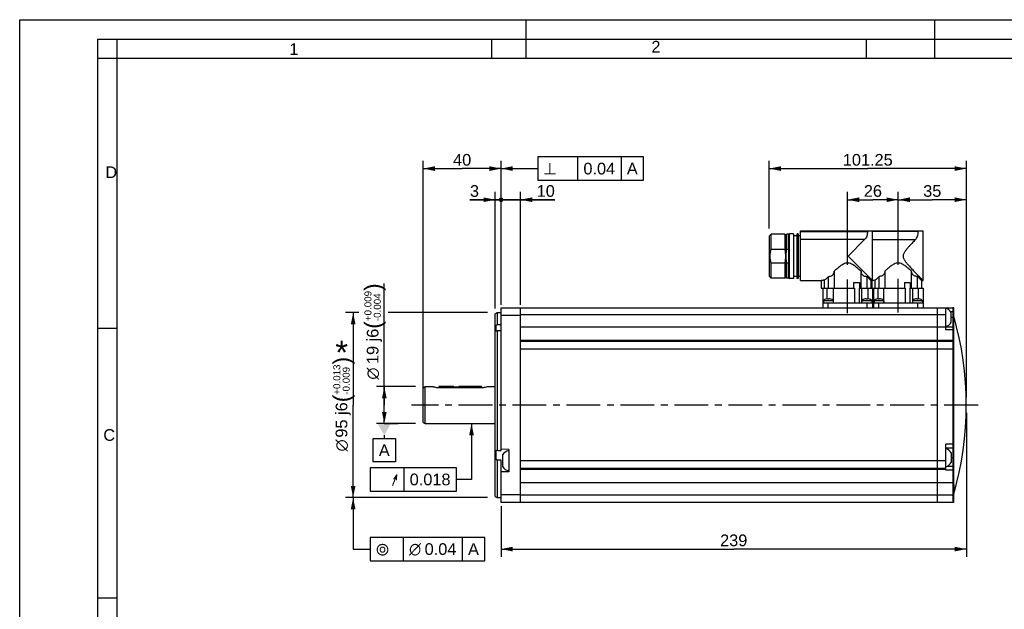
# Model space of a CAD drawing. Header units: millimetres. Extents: x 0 to 420, y 0 to 297.
# Tile 17 of 30: x 0 to 253, y 146 to 297. Entities that reach past the tile are written whole.
import ezdxf
from ezdxf.enums import TextEntityAlignment as Align

# ---------------------------------------------------------------- set-up
doc = ezdxf.new("R2010")
doc.units = ezdxf.units.MM
doc.header["$LTSCALE"] = 23.1
doc.linetypes.add('CENTER', pattern=[0.6, 0.375, -0.075, 0.075, -0.075])
doc.layers.get('0').update_dxf_attribs({"linetype": 'CONTINUOUS'})
for name, color, linetype in [('AXIS', 7, 'CONTINUOUS'), ('COMPONENTS', 7, 'CONTINUOUS'), ('DETAIL', 7, 'CONTINUOUS'), ('DIMENSION', 7, 'CONTINUOUS'), ('DPLANE', 7, 'CONTINUOUS')]:
    doc.layers.add(name, color=color, linetype=linetype)
doc.styles.get("Standard").update_dxf_attribs({"font": 'arial.ttf'})
doc.styles.add('TEXTSTYLE_2', font='arial.ttf')
doc.styles.add('TEXTSTYLE_3', font='arial.ttf')
doc.styles.add('TEXTSTYLE_4', font='gdt')
doc.dimstyles.new('DIMSTYLE_1', dxfattribs={"dimtxt": 3, "dimasz": 3, "dimexe": 0.18, "dimexo": 0.0625, "dimgap": 0.09, "dimtad": 1, "dimlfac": 2, "dimdsep": 46, "dimtxsty": 'STANDARD', "dimblk": '_FILLED', "dimblk1": '_FILLED', "dimblk2": '_FILLED', "dimcen": 0.09, "dimadec": 0, "dimazin": 0, "dimtp": 0.3, "dimtm": 0.3, "dimtfac": 1, "dimtofl": 0, "dimtmove": 0, "dimatfit": 3, "dimldrblk": '_FILLED', "dimfxl": 1, "dimtolj": 1, "dimarcsym": 0})
doc.dimstyles.new('DIMSTYLE_2', dxfattribs={"dimtxt": 3, "dimasz": 3, "dimexe": 0.18, "dimexo": 0.0625, "dimgap": 0.09, "dimtad": 1, "dimlfac": 2, "dimdsep": 46, "dimtxsty": 'STANDARD', "dimblk": '_FILLED', "dimblk1": '_FILLED', "dimblk2": '_FILLED', "dimcen": 0.09, "dimadec": 0, "dimazin": 0, "dimtp": 0.2, "dimtm": 0.2, "dimtfac": 1, "dimtofl": 0, "dimtmove": 0, "dimatfit": 3, "dimldrblk": '_FILLED', "dimfxl": 1, "dimtolj": 1, "dimarcsym": 0})
doc.dimstyles.new('DIMSTYLE_3', dxfattribs={"dimtxt": 3, "dimasz": 3, "dimexe": 0.18, "dimexo": 0.0625, "dimgap": 0.09, "dimtad": 1, "dimlfac": 2, "dimdsep": 46, "dimtxsty": 'STANDARD', "dimblk": '_FILLED', "dimblk1": '_FILLED', "dimblk2": '_FILLED', "dimcen": 0.09, "dimadec": 0, "dimazin": 0, "dimtp": 0.5, "dimtm": 0.5, "dimtfac": 1, "dimtofl": 0, "dimtmove": 0, "dimatfit": 3, "dimldrblk": '_FILLED', "dimfxl": 1, "dimtolj": 1, "dimarcsym": 0})
doc.dimstyles.new('DIMSTYLE_4', dxfattribs={"dimtxt": 3, "dimasz": 3, "dimexe": 0.18, "dimexo": 0.0625, "dimgap": 0.09, "dimtad": 1, "dimdec": 3, "dimlfac": 2, "dimdsep": 46, "dimtxsty": 'STANDARD', "dimblk": '_FILLED', "dimblk1": '_FILLED', "dimblk2": '_FILLED', "dimcen": 0.09, "dimadec": 0, "dimazin": 0, "dimtp": 0.3, "dimtm": 0.3, "dimtfac": 1, "dimtdec": 3, "dimtofl": 0, "dimtmove": 0, "dimatfit": 3, "dimldrblk": '_FILLED', "dimfxl": 1, "dimtolj": 1, "dimarcsym": 0})
doc.dimstyles.new('DIMSTYLE_6', dxfattribs={"dimtxt": 3, "dimasz": 3, "dimexe": 0.18, "dimexo": 0.0625, "dimgap": 0.09, "dimtad": 1, "dimlfac": 2, "dimdsep": 46, "dimtxsty": 'STANDARD', "dimblk": '_FILLED', "dimblk1": '_FILLED', "dimblk2": '_FILLED', "dimcen": 0.09, "dimadec": 0, "dimazin": 0, "dimtp": 0.1, "dimtm": 0.1, "dimtfac": 1, "dimtofl": 0, "dimtmove": 0, "dimatfit": 3, "dimldrblk": '_FILLED', "dimfxl": 1, "dimtolj": 1, "dimarcsym": 0})
doc.dimstyles.new('DIMSTYLE_7', dxfattribs={"dimtxt": 3, "dimasz": 3, "dimexe": 0.18, "dimexo": 0.0625, "dimgap": 0.09, "dimtad": 1, "dimdec": 3, "dimlfac": 2, "dimdsep": 46, "dimtxsty": 'STANDARD', "dimblk": '_FILLED', "dimblk1": '_FILLED', "dimblk2": '_FILLED', "dimcen": 0.09, "dimadec": 0, "dimazin": 0, "dimtol": 1, "dimtp": 0.013, "dimtm": 0.009, "dimtfac": 0.6, "dimtdec": 3, "dimtofl": 0, "dimtmove": 0, "dimatfit": 3, "dimldrblk": '_FILLED', "dimfxl": 1, "dimtolj": 1, "dimarcsym": 0})
doc.dimstyles.new('DIMSTYLE_9', dxfattribs={"dimtxt": 3, "dimasz": 3, "dimexe": 0.18, "dimexo": 0.0625, "dimgap": 0.09, "dimtad": 1, "dimdec": 3, "dimlfac": 2, "dimdsep": 46, "dimtxsty": 'STANDARD', "dimblk": '_FILLED', "dimblk1": '_FILLED', "dimblk2": '_FILLED', "dimcen": 0.09, "dimadec": 0, "dimazin": 0, "dimtol": 1, "dimtp": 0.009, "dimtm": 0.004, "dimtfac": 0.6, "dimtdec": 3, "dimtofl": 0, "dimtmove": 0, "dimatfit": 3, "dimldrblk": '_FILLED', "dimfxl": 1, "dimtolj": 1, "dimarcsym": 0})
doc.dimstyles.get("Standard").update_dxf_attribs({"dimtxt": 3, "dimasz": 3, "dimexe": 0.18, "dimexo": 0.0625, "dimgap": 0.09, "dimtad": 1, "dimdec": 3, "dimdsep": 46, "dimtxsty": 'STANDARD', "dimblk": '_FILLED', "dimblk1": '_FILLED', "dimblk2": '_FILLED', "dimcen": 0.09, "dimadec": 0, "dimazin": 0, "dimtol": 1, "dimtp": 0.001, "dimtm": 0.001, "dimtfac": 1, "dimtdec": 3, "dimtofl": 0, "dimtmove": 0, "dimatfit": 3, "dimldrblk": '_FILLED', "dimfxl": 1, "dimtolj": 1, "dimarcsym": 0})

# ---------------------------------------------------------------- blocks, each defined once
blk = doc.blocks.new('_FILLED')
at = {"color": 0, "linetype": 'BYBLOCK'}
blk.add_solid([(0, 0), (-1, 0.2), (-1, -0.2)], dxfattribs=at)
blk = doc.blocks.new('*D1')
at = {"layer": 'DIMENSION', "color": 2, "linetype": 'CONTINUOUS'}
for p, q in [((103.65, 201.45), (103.65, 260.75)), ((123.65, 225), (123.65, 260.75)), ((103.65, 258.75), (113.65, 258.75)), ((123.65, 258.75), (113.65, 258.75))]:
    blk.add_line(p, q, dxfattribs=at)
at = {"layer": 'DIMENSION', "color": 2, "linetype": 'CONTINUOUS', "xscale": 3, "yscale": 3, "zscale": 3, "rotation": 180}
blk.add_blockref('_FILLED', (103.65, 258.75), dxfattribs=at)
at = {"layer": 'DIMENSION', "color": 2, "linetype": 'CONTINUOUS', "xscale": 3, "yscale": 3, "zscale": 3}
blk.add_blockref('_FILLED', (123.65, 258.75), dxfattribs=at)
at = {"layer": 'DIMENSION', "color": 2, "linetype": 'CONTINUOUS', "insert": (113.65, 262.5), "char_height": 3, "width": 4.6617, "attachment_point": 2, "line_spacing_factor": 0.9}
blk.add_mtext('40', dxfattribs=at)
blk = doc.blocks.new('_DOT')
at = {"color": 0, "linetype": 'BYBLOCK'}
blk.add_line((-0.2, 0), (-1, 0), dxfattribs=at)
at = {"color": 0, "linetype": 'BYBLOCK', "const_width": 0.2}
blk.add_lwpolyline([(-0.1, 0, 1), (0.1, 0, 1)], format="xyb", close=True, dxfattribs=at)
blk = doc.blocks.new('*D2')
at = {"layer": 'DIMENSION', "color": 2, "linetype": 'CONTINUOUS'}
for p, q in [((123.65, 250.75), (117.65, 250.75)), ((117.65, 250.75), (126.15, 250.75)), ((123.65, 223.75), (123.65, 252.75)), ((137.45, 250.75), (126.15, 250.75)), ((128.65, 223.79), (128.65, 252.75)), ((128.65, 250.75), (137.45, 250.75))]:
    blk.add_line(p, q, dxfattribs=at)
at = {"layer": 'DIMENSION', "color": 2, "linetype": 'CONTINUOUS', "xscale": 3, "yscale": 3, "zscale": 3}
blk.add_blockref('_DOT', (123.65, 250.75), dxfattribs=at)
at = {"layer": 'DIMENSION', "color": 2, "linetype": 'CONTINUOUS', "xscale": 3, "yscale": 3, "zscale": 3, "rotation": 180}
blk.add_blockref('_FILLED', (128.65, 250.75), dxfattribs=at)
at = {"layer": 'DIMENSION', "color": 2, "linetype": 'CONTINUOUS', "insert": (132.79, 254.5), "char_height": 3, "width": 4.6617, "attachment_point": 1, "line_spacing_factor": 0.9}
blk.add_mtext('10', dxfattribs=at)
blk = doc.blocks.new('*D3')
at = {"layer": 'DIMENSION', "color": 2, "linetype": 'CONTINUOUS'}
for p, q in [((243.15, 196), (243.15, 159)), ((123.65, 172), (123.65, 159)), ((123.65, 161), (183.4, 161)), ((243.15, 161), (183.4, 161))]:
    blk.add_line(p, q, dxfattribs=at)
at = {"layer": 'DIMENSION', "color": 2, "linetype": 'CONTINUOUS', "xscale": 3, "yscale": 3, "zscale": 3, "rotation": 180}
blk.add_blockref('_FILLED', (123.65, 161), dxfattribs=at)
at = {"layer": 'DIMENSION', "color": 2, "linetype": 'CONTINUOUS', "xscale": 3, "yscale": 3, "zscale": 3}
blk.add_blockref('_FILLED', (243.15, 161), dxfattribs=at)
at = {"layer": 'DIMENSION', "color": 2, "linetype": 'CONTINUOUS', "insert": (183.4, 164.75), "char_height": 3, "width": 6.9926, "attachment_point": 2, "line_spacing_factor": 0.9}
blk.add_mtext('239', dxfattribs=at)
blk = doc.blocks.new('*D5')
at = {"layer": 'DIMENSION', "color": 2, "linetype": 'CONTINUOUS'}
for p, q in [((225.65, 234.01), (225.65, 252.75)), ((225.65, 250.75), (234.4, 250.75)), ((243.15, 250.75), (234.4, 250.75)), ((243.15, 200), (243.15, 252.75))]:
    blk.add_line(p, q, dxfattribs=at)
at = {"layer": 'DIMENSION', "color": 2, "linetype": 'CONTINUOUS', "xscale": 3, "yscale": 3, "zscale": 3, "rotation": 180}
blk.add_blockref('_FILLED', (225.65, 250.75), dxfattribs=at)
at = {"layer": 'DIMENSION', "color": 2, "linetype": 'CONTINUOUS', "xscale": 3, "yscale": 3, "zscale": 3}
blk.add_blockref('_FILLED', (243.15, 250.75), dxfattribs=at)
at = {"layer": 'DIMENSION', "color": 2, "linetype": 'CONTINUOUS', "insert": (234.4, 254.5), "char_height": 3, "width": 4.6617, "attachment_point": 2, "line_spacing_factor": 0.9}
blk.add_mtext('35', dxfattribs=at)
blk = doc.blocks.new('*D6')
at = {"layer": 'DIMENSION', "color": 2, "linetype": 'CONTINUOUS'}
for p, q in [((212.65, 234.01), (212.65, 252.75)), ((212.65, 250.75), (219.15, 250.75)), ((225.65, 250.75), (219.15, 250.75)), ((225.65, 234.01), (225.65, 252.75))]:
    blk.add_line(p, q, dxfattribs=at)
at = {"layer": 'DIMENSION', "color": 2, "linetype": 'CONTINUOUS', "xscale": 3, "yscale": 3, "zscale": 3, "rotation": 180}
blk.add_blockref('_FILLED', (212.65, 250.75), dxfattribs=at)
at = {"layer": 'DIMENSION', "color": 2, "linetype": 'CONTINUOUS', "xscale": 3, "yscale": 3, "zscale": 3}
blk.add_blockref('_FILLED', (225.65, 250.75), dxfattribs=at)
at = {"layer": 'DIMENSION', "color": 2, "linetype": 'CONTINUOUS', "insert": (219.15, 254.5), "char_height": 3, "width": 4.6617, "attachment_point": 2, "line_spacing_factor": 0.9}
blk.add_mtext('26', dxfattribs=at)
blk = doc.blocks.new('*D7')
at = {"layer": 'DIMENSION', "color": 2, "linetype": 'CONTINUOUS'}
for p, q in [((192.52, 243.4), (192.52, 260.75)), ((243.15, 200), (243.15, 260.75)), ((192.52, 258.75), (217.83, 258.75)), ((243.15, 258.75), (217.83, 258.75))]:
    blk.add_line(p, q, dxfattribs=at)
at = {"layer": 'DIMENSION', "color": 2, "linetype": 'CONTINUOUS', "xscale": 3, "yscale": 3, "zscale": 3, "rotation": 180}
blk.add_blockref('_FILLED', (192.52, 258.75), dxfattribs=at)
at = {"layer": 'DIMENSION', "color": 2, "linetype": 'CONTINUOUS', "xscale": 3, "yscale": 3, "zscale": 3}
blk.add_blockref('_FILLED', (243.15, 258.75), dxfattribs=at)
at = {"layer": 'DIMENSION', "color": 2, "linetype": 'CONTINUOUS', "insert": (217.83, 262.5), "char_height": 3, "width": 12.8141, "attachment_point": 2, "line_spacing_factor": 0.9}
blk.add_mtext('101.25', dxfattribs=at)
blk = doc.blocks.new('*D10')
at = {"layer": 'DIMENSION', "color": 2, "linetype": 'CONTINUOUS'}
for p, q in [((122.15, 250.75), (115.65, 250.75)), ((115.65, 250.75), (122.9, 250.75)), ((122.15, 222.78), (122.15, 252.75)), ((129.65, 250.75), (122.9, 250.75)), ((123.65, 228), (123.65, 252.75)), ((123.65, 250.75), (129.65, 250.75))]:
    blk.add_line(p, q, dxfattribs=at)
at = {"layer": 'DIMENSION', "color": 2, "linetype": 'CONTINUOUS', "xscale": 3, "yscale": 3, "zscale": 3}
blk.add_blockref('_FILLED', (122.15, 250.75), dxfattribs=at)
at = {"layer": 'DIMENSION', "color": 2, "linetype": 'CONTINUOUS', "xscale": 3, "yscale": 3, "zscale": 3, "rotation": 180}
blk.add_blockref('_DOT', (123.65, 250.75), dxfattribs=at)
at = {"layer": 'DIMENSION', "color": 2, "linetype": 'CONTINUOUS', "insert": (117.98, 254.5), "char_height": 3, "width": 2.3309, "attachment_point": 3, "line_spacing_factor": 0.9}
blk.add_mtext('3', dxfattribs=at)
blk = doc.blocks.new('*D11')
at = {"layer": 'DIMENSION', "color": 2, "linetype": 'CONTINUOUS'}
for p, q in [((87.12, 221.75), (83.65, 221.75)), ((85.65, 221.75), (85.65, 198)), ((120.15, 221.75), (94.67, 221.75)), ((85.65, 174.25), (85.65, 198)), ((120.15, 174.25), (83.65, 174.25))]:
    blk.add_line(p, q, dxfattribs=at)
at = {"layer": 'DIMENSION', "color": 2, "linetype": 'CONTINUOUS', "xscale": 3, "yscale": 3, "zscale": 3}
for p, rotation in [((85.65, 221.75), 90), ((85.65, 174.25), 270)]:
    blk.add_blockref('_FILLED', p, dxfattribs=dict(at, rotation=rotation))
at = {"layer": 'DIMENSION', "color": 2, "linetype": 'CONTINUOUS'}
for s, height, p in [(')', 4.2, (84.75, 209.4)), ('(', 4.2, (84.75, 199.69)), ('95 j6', 3, (84.15, 194.17))]:
    blk.add_text(s, height=height, rotation=90, dxfattribs=at).set_placement(p, align=Align.CENTER)
for s, height, style, p in [('+0.013', 1.8, 'TEXTSTYLE_3', (82.35, 204.54)), ('-0.009', 1.8, 'TEXTSTYLE_3', (84.75, 204.23)), ('n', 3, 'TEXTSTYLE_4', (84.15, 187.63))]:
    blk.add_text(s, height=height, rotation=90, dxfattribs=dict(at, style=style)).set_placement(p, align=Align.CENTER)
blk = doc.blocks.new('*D17')
at = {"layer": 'DIMENSION', "color": 2, "linetype": 'CONTINUOUS'}
for p, q in [((93.65, 198), (93.65, 229.26)), ((101.65, 202.75), (91.65, 202.75)), ((93.65, 202.75), (93.65, 198)), ((93.65, 193.25), (93.65, 198)), ((101.65, 193.25), (91.65, 193.25))]:
    blk.add_line(p, q, dxfattribs=at)
at = {"layer": 'DIMENSION', "color": 2, "linetype": 'CONTINUOUS', "xscale": 3, "yscale": 3, "zscale": 3}
for p, rotation in [((93.65, 202.75), 90), ((93.65, 193.25), 270)]:
    blk.add_blockref('_FILLED', p, dxfattribs=dict(at, rotation=rotation))
at = {"layer": 'DIMENSION', "color": 2, "linetype": 'CONTINUOUS'}
for s, height, p in [(')', 4.2, (92.75, 227.31)), ('(', 4.2, (92.75, 217.6)), ('19 j6', 3, (92.15, 208.53))]:
    blk.add_text(s, height=height, rotation=90, dxfattribs=at).set_placement(p)
for s, height, style, p in [('+0.009', 1.8, 'TEXTSTYLE_3', (90.35, 219.56)), ('-0.004', 1.8, 'TEXTSTYLE_3', (92.75, 219.56)), ('n', 3, 'TEXTSTYLE_4', (92.15, 204.53))]:
    blk.add_text(s, height=height, rotation=90, dxfattribs=dict(at, style=style)).set_placement(p)

msp = doc.modelspace()

# ---------------------------------------------------------------- linework, layer by layer
at = {"color": 2, "linetype": 'CONTINUOUS'}
for p, q in [((0, 0), (0, 297)), ((0, 297), (420, 297)), ((130, 297), (130, 287)), ((235, 297), (235, 287)), ((20, 292), (20, 5)), ((20, 292), (415, 292)), ((25, 287), (25, 292)), ((121.25, 287), (121.25, 292)), ((217.5, 287), (217.5, 292)), ((25, 287), (20, 287)), ((20, 217.75), (25, 217.75)), ((20, 148.5), (25, 148.5))]:
    msp.add_line(p, q, dxfattribs=at)
at = {"color": 7, "linetype": 'CONTINUOUS'}
for p in [(25, 10), (410, 287)]:
    msp.add_line(p, (25, 287), dxfattribs=at)
at = {"layer": 'AXIS', "color": 2, "linetype": 'CENTER'}
for p, q in [((212.64543, 221.56653), (212.64543, 232.00682)), ((225.64543, 221.7796), (225.64543, 232.00682)), ((246.14543, 198.0025), (100.64541, 198.0025))]:
    msp.add_line(p, q, dxfattribs=at)
at = {"layer": 'COMPONENTS', "color": 7, "linetype": 'CONTINUOUS'}
for p, q in [((192.52043, 241.4025), (193.02043, 241.9025)), ((192.52043, 241.40022), (192.52043, 231.1025)), ((193.02043, 238.03185), (193.02043, 241.9025)), ((196.52043, 241.9025), (193.02043, 241.9025)), ((196.52043, 241.9025), (196.52043, 238.03185)), ((196.77043, 241.46949), (196.52043, 241.9025)), ((196.77043, 241.46949), (197.02043, 241.9025)), ((196.77043, 231.03551), (196.77043, 241.46949)), ((197.02043, 238.03185), (197.02043, 241.9025)), ((197.52043, 241.9025), (197.02043, 241.9025)), ((197.52043, 241.9025), (197.69363, 242.0025)), ((197.52043, 230.6025), (197.52043, 241.9025)), ((197.69363, 230.5025), (197.69363, 242.0025)), ((198.77043, 242.0025), (197.69363, 242.0025)), ((198.77043, 242.00238), (198.77043, 230.50262)), ((199.67043, 241.5025), (198.77043, 241.5025)), ((199.92043, 242.0025), (199.67043, 242.0025)), ((199.67043, 230.50262), (199.67043, 242.00238)), ((199.92043, 242.00238), (199.92043, 230.50262)), ((200.52043, 241.5025), (199.92043, 241.5025)), ((200.52043, 230.00263), (200.52043, 242.7525)), ((200.52043, 242.7525), (232.02043, 242.7525)), ((217.0272, 240.50927), (212.77043, 236.2525)), ((217.75317, 242.7525), (217.75317, 242.55252)), ((219.02043, 230.0025), (219.02043, 242.7525)), ((230.78409, 242.7525), (230.78409, 242.55252)), ((232.02043, 230.00251), (232.02043, 242.7525)), ((193.02043, 238.03185), (196.52043, 238.03185)), ((197.02043, 238.03185), (197.52043, 238.03185)), ((219.02043, 230.0025), (212.77043, 236.2525)), ((193.02043, 230.6025), (193.02043, 234.47315)), ((196.52043, 234.47315), (193.02043, 234.47315)), ((196.52043, 234.47315), (196.52043, 230.6025)), ((197.02043, 230.6025), (197.02043, 234.47315)), ((197.52043, 234.47315), (197.02043, 234.47315)), ((192.52043, 231.1025), (193.02043, 230.6025)), ((196.52043, 230.6025), (193.02043, 230.6025)), ((196.77043, 231.03551), (196.52043, 230.6025)), ((196.77043, 231.03551), (197.02043, 230.6025)), ((197.52043, 230.6025), (197.02043, 230.6025)), ((197.52043, 230.6025), (197.69363, 230.5025)), ((198.77043, 230.5025), (197.69363, 230.5025)), ((199.67043, 231.0025), (198.77043, 231.0025)), ((199.92043, 230.5025), (199.67043, 230.5025)), ((200.52043, 231.0025), (199.92043, 231.0025)), ((207.73691, 228.0025), (207.73691, 231.04135)), ((209.19486, 232.38353), (209.19486, 228.0025)), ((216.096, 228.0025), (216.096, 232.38353)), ((217.55395, 231.04135), (217.55395, 228.0025)), ((220.73691, 228.0025), (220.73691, 231.04135)), ((222.19486, 232.38353), (222.19486, 228.0025)), ((229.096, 228.0025), (229.096, 232.38353)), ((230.55395, 231.04135), (230.55395, 228.0025)), ((200.52043, 230.0025), (205.89867, 230.0025)), ((205.89491, 230.00297), (205.89491, 228.0025)), ((205.89491, 228.0025), (214.45389, 228.0025)), ((206.27043, 228.0025), (206.27043, 223.0025)), ((206.6923, 228.0025), (206.6923, 230.04748)), ((207.43697, 225.30205), (207.43697, 228.0025)), ((208.96948, 228.0025), (208.96948, 224.2525)), ((214.23204, 229.5025), (215.69153, 229.5025)), ((214.23204, 228.0025), (214.23204, 229.5025)), ((214.45389, 228.0025), (214.45389, 224.2525)), ((215.68927, 228.0025), (216.32138, 228.0025)), ((215.68927, 224.2525), (215.68927, 228.0025)), ((215.69153, 229.5025), (215.69153, 228.0025)), ((216.32138, 224.2525), (216.32138, 228.0025)), ((216.35078, 228.0025), (227.45389, 228.0025)), ((217.85388, 228.0025), (217.85388, 225.30205)), ((218.64543, 230.0025), (219.02043, 230.0025)), ((218.64543, 230.0025), (218.64543, 228.0025)), ((218.89491, 230.0025), (218.89491, 228.0025)), ((219.02043, 228.0025), (219.02043, 223.0025)), ((219.27043, 228.0025), (219.27043, 223.0025)), ((219.6923, 228.0025), (219.6923, 230.04748)), ((220.43697, 228.0025), (220.43697, 225.30205)), ((221.96948, 224.2525), (221.96948, 228.0025)), ((227.23204, 229.5025), (228.69153, 229.5025)), ((227.23204, 229.5025), (227.23204, 228.0025)), ((227.45389, 228.0025), (227.45389, 224.2525)), ((228.68927, 228.0025), (232.02043, 228.0025)), ((228.68927, 224.2525), (228.68927, 228.0025)), ((228.69153, 229.5025), (228.69153, 228.0025)), ((229.32138, 228.0025), (229.32138, 224.2525)), ((230.85388, 225.30205), (230.85388, 228.0025)), ((231.64543, 230.0025), (232.02042, 230.0025)), ((231.64543, 230.0025), (231.64543, 228.0025)), ((232.02043, 228.0025), (232.02043, 223.0025)), ((207.04212, 225.21244), (207.03936, 225.21836)), ((207.5321, 225.21244), (207.52062, 225.31087)), ((207.87024, 225.31087), (207.85876, 225.21244)), ((208.3515, 225.21836), (208.34874, 225.21244)), ((216.94212, 225.21244), (216.93936, 225.21836)), ((217.4321, 225.21244), (217.42062, 225.31087)), ((217.77024, 225.31087), (217.75876, 225.21244)), ((218.2515, 225.21836), (218.24874, 225.21244)), ((220.04212, 225.21244), (220.03936, 225.21836)), ((220.5321, 225.21244), (220.52062, 225.31087)), ((220.87024, 225.31087), (220.85876, 225.21244)), ((221.3515, 225.21836), (221.34874, 225.21244)), ((229.94212, 225.21244), (229.93936, 225.21836)), ((230.4321, 225.21244), (230.42062, 225.31087)), ((230.77024, 225.31087), (230.75876, 225.21244)), ((231.2515, 225.21836), (231.24874, 225.21244)), ((123.64543, 186.32401), (123.64543, 223.0025)), ((123.64543, 223.0025), (239.64543, 223.0025)), ((128.64543, 173.0025), (128.64543, 223.0025)), ((206.27043, 224.2525), (219.02043, 224.2525)), ((206.44543, 224.9025), (208.94543, 224.9025)), ((206.44543, 224.9025), (206.44543, 224.2525)), ((208.94543, 224.9025), (208.94543, 224.2525)), ((216.34543, 224.9025), (218.84543, 224.9025)), ((216.34543, 224.9025), (216.34543, 224.2525)), ((218.84543, 224.9025), (218.84543, 224.2525)), ((219.27043, 224.2525), (232.02043, 224.2525)), ((219.44543, 224.9025), (221.94543, 224.9025)), ((219.44543, 224.9025), (219.44543, 224.2525)), ((221.94543, 224.9025), (221.94543, 224.2525)), ((229.34543, 224.9025), (231.84543, 224.9025)), ((229.34543, 224.9025), (229.34543, 224.2525)), ((231.84543, 224.9025), (231.84543, 224.2525)), ((235.64543, 223.0025), (235.64543, 173.0025)), ((237.89543, 217.28393), (237.89543, 223.0025)), ((239.89543, 173.06949), (239.89543, 222.93551)), ((122.14543, 221.46384), (122.6454, 221.7525)), ((122.14543, 174.54121), (122.14543, 221.46383)), ((122.6454, 221.7525), (122.64543, 218.71336)), ((122.6454, 221.7525), (123.64543, 221.7525)), ((128.64543, 221.04594), (123.64543, 221.04594)), ((239.27043, 219.25314), (239.27043, 221.75314)), ((239.64543, 218.00449), (237.89543, 218.00449)), ((122.64543, 217.04563), (122.64543, 186.37827)), ((239.97043, 209.5025), (239.97043, 211.0025)), ((103.64543, 193.54118), (103.64543, 202.46382)), ((103.6455, 202.46371), (104.1455, 202.75238)), ((104.14543, 193.2525), (104.14543, 202.7525)), ((104.14543, 202.7525), (106.14544, 202.7525)), ((107.64543, 202.7525), (107.64543, 202.50944)), ((111.52043, 202.7525), (107.64543, 202.7525)), ((107.64543, 202.50944), (118.64543, 202.50944)), ((111.52043, 202.7525), (111.53173, 202.75103)), ((112.75919, 202.75103), (112.77043, 202.7525)), ((118.64543, 202.7525), (112.77043, 202.7525)), ((118.64543, 202.7525), (118.64543, 202.50944)), ((120.14376, 202.75196), (120.13065, 202.74785)), ((120.14374, 202.75195), (120.14539, 202.75246)), ((120.14542, 202.7525), (122.14543, 202.7525)), ((103.6455, 193.54129), (104.1455, 193.25262)), ((104.14543, 193.2525), (122.14543, 193.2525)), ((237.89543, 181.27379), (237.89543, 187.98275)), ((125.64543, 186.57477), (123.64543, 186.64461)), ((123.99543, 185.20573), (123.99543, 182.20573)), ((125.64543, 186.57477), (125.64543, 180.83668)), ((237.89543, 186.98275), (239.64543, 186.98275)), ((239.27043, 185.73275), (239.27043, 183.23275)), ((122.64543, 183.81019), (122.64547, 174.2525)), ((123.64543, 173.0025), (123.64543, 183.86017)), ((125.64543, 180.83668), (123.64543, 180.76684)), ((239.97043, 177.53488), (239.97043, 176.03488)), ((122.14543, 174.5412), (122.64547, 174.2525)), ((128.64543, 174.95906), (123.64543, 174.95906)), ((122.64547, 174.2525), (123.64543, 174.2525)), ((239.64543, 173.0025), (123.64543, 173.0025))]:
    msp.add_line(p, q, dxfattribs=at)
at = {"layer": 'COMPONENTS', "color": 9, "linetype": 'CONTINUOUS'}
for p, q in [((200.52043, 242.55252), (217.75317, 242.55252)), ((217.0272, 240.50927), (200.52043, 240.50927)), ((230.78409, 242.55252), (219.02043, 242.55252)), ((219.02043, 240.50927), (230.0837, 240.50927)), ((207.69543, 223.0025), (207.69543, 224.2525)), ((217.59543, 224.2525), (217.59543, 223.0025)), ((220.69543, 223.0025), (220.69543, 224.2525)), ((230.59543, 224.2525), (230.59543, 223.0025)), ((239.64543, 223.0025), (239.64543, 173.0025)), ((237.89543, 221.17681), (128.64543, 221.17681)), ((239.10538, 222.0025), (239.89543, 222.0025)), ((239.89543, 220.50314), (239.27043, 220.50314)), ((122.37798, 217.05913), (122.37798, 218.46446)), ((237.89543, 218.00499), (128.64543, 218.00499)), ((239.64543, 217.28393), (237.89543, 217.28393)), ((239.64543, 214.59609), (128.64543, 214.59609)), ((239.64543, 214.31859), (128.64543, 214.31859)), ((239.89543, 212.3262), (128.64543, 212.3262)), ((239.89543, 187.98275), (237.89543, 187.98275)), ((122.37798, 184.08864), (122.37798, 186.25268)), ((237.89543, 183.6788), (128.64543, 183.6788)), ((239.89543, 182.23452), (238.20281, 182.23456)), ((239.89543, 184.48121), (239.27043, 184.48125)), ((125.48744, 180.92448), (123.64543, 180.86885)), ((125.64543, 180.92926), (125.48744, 180.92448)), ((237.89543, 181.68641), (128.64543, 181.68641)), ((237.89543, 181.40891), (128.64543, 181.40891)), ((239.64543, 181.27379), (237.89543, 181.27379)), ((239.64543, 178.00001), (128.64543, 178.00001)), ((239.64543, 174.82819), (128.64543, 174.82819))]:
    msp.add_line(p, q, dxfattribs=at)
at = {"layer": 'COMPONENTS', "color": 7, "linetype": 'CONTINUOUS'}
for centre, radius, start, end in [((326.16124, 105.52522), 172.56483, 133.3347747, 133.8135132), ((108.68316, 115.56233), 158.70808, 46.1431735, 46.6871636), ((327.07248, 118.23115), 155.02708, 133.3076956, 133.8405927), ((102.94765, 95.87767), 185.88326, 46.1829383, 46.6473994), ((219.67823, 223.4545), 6.59469, 95.5347339, 95.7301921), ((219.64604, 223.79197), 6.25568, 89.5762526, 95.5393861), ((207.69543, 223.26841), 2.05737, 108.6531714, 127.4142083), ((207.69522, 223.2497), 2.06855, 94.8419253, 108.4047376), ((207.69543, 222.96279), 2.25557, 85.8474753, 94.1525247), ((207.69545, 223.24832), 2.06994, 84.5968443, 85.1562286), ((207.6957, 223.24994), 2.06831, 72.5731511, 84.5992388), ((207.69631, 223.25199), 2.06616, 71.5928831, 72.5723779), ((207.69543, 223.26841), 2.05737, 52.5857917, 71.3468286), ((217.59543, 223.26841), 2.05737, 108.5957013, 127.4142083), ((217.59522, 223.2497), 2.06855, 94.8419253, 108.4047376), ((217.59543, 222.96057), 2.25779, 85.8516509, 94.1483491), ((217.59564, 223.2497), 2.06855, 71.5952624, 85.1580747), ((217.59543, 223.26841), 2.05737, 52.5857917, 71.4042987), ((220.69543, 223.26841), 2.05737, 108.6531714, 127.4142083), ((220.69522, 223.2497), 2.06855, 94.8419253, 108.4047376), ((220.69543, 222.96279), 2.25557, 85.8474753, 94.1525247), ((220.69545, 223.24832), 2.06994, 84.5968443, 85.1562286), ((220.6957, 223.24994), 2.06831, 72.5731511, 84.5992388), ((220.69631, 223.25199), 2.06616, 71.5928831, 72.5723779), ((220.69543, 223.26841), 2.05737, 52.5857917, 71.3468286), ((230.59543, 223.26841), 2.05737, 108.5957013, 127.4142083), ((230.59522, 223.2497), 2.06855, 94.8419253, 108.4047376), ((230.59543, 222.96057), 2.25779, 85.8516509, 94.1483491), ((230.59564, 223.2497), 2.06855, 71.5952624, 85.1580747), ((230.59543, 223.26841), 2.05737, 52.5857917, 71.4042987), ((237.09997, 220.50314), 2.50467, 29.9383385, 71.4828478), ((239.64543, 222.5025), 0.5, 60, 90), ((160.49543, 198.0025), 82.65, 343.8783933, 16.1216067), ((237.09997, 220.50314), 2.50467, 288.5171522, 330.0616615), ((239.64543, 217.50449), 0.5, 59.9999955, 90), ((238.66816, 210.2525), 1.5028, 29.9383385, 35.2410742), ((238.66816, 210.2525), 1.5028, 324.7589258, 330.0616615), ((112.14543, 207.45973), 4.74853, 262.5742802, 277.426419), ((126.22668, 183.70573), 2.68858, 102.4854675, 146.0882865), ((237.09997, 184.48275), 2.50467, 29.9383385, 71.4828478), ((239.64543, 187.48275), 0.5, 270, 300), ((126.22668, 183.70573), 2.68858, 213.9117135, 257.5145325), ((237.09997, 184.48275), 2.50467, 288.5171522, 330.0616615), ((238.66816, 176.78488), 1.5028, 29.9383385, 35.2410742), ((238.66816, 176.78488), 1.5028, 324.7589258, 330.0616615), ((239.64543, 173.5025), 0.5, 270, 300)]:
    msp.add_arc(centre, radius, start, end, dxfattribs=at)
for points, knots in [([(217.75317, 242.55252), (217.75317, 242.35382), (217.72425, 241.963), (217.59113, 241.40565), (217.36497, 240.90913), (217.14748, 240.62955), (217.0272, 240.50927)], [0, 0, 0, 0, 0.26839908, 0.526965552, 0.770235, 1, 1, 1, 1]), ([(230.0837, 240.50927), (229.79609, 240.2094), (229.35826, 239.74929), (228.77276, 239.11868), (228.32027, 238.61783), (227.86999, 238.09655), (227.50966, 237.64006), (227.24403, 237.25251), (227.07007, 236.94247), (226.93712, 236.61025), (226.90166, 236.37155), (226.90166, 236.2525)], [0, 0, 0, 0, 0.231119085, 0.353268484, 0.478642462, 0.606545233, 0.736383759, 0.801885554, 0.867705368, 0.933781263, 1, 1, 1, 1]), ([(230.0837, 240.50927), (230.20048, 240.63103), (230.41082, 240.91304), (230.62831, 241.40978), (230.75641, 241.96552), (230.78409, 242.35467), (230.78409, 242.55252)], [0, 0, 0, 0, 0.229104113, 0.472456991, 0.731331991, 1, 1, 1, 1]), ([(192.73293, 236.2525), (192.73293, 236.55376), (192.78469, 237.15736), (192.92991, 237.74444), (193.02043, 238.03185)], [0, 0, 0, 0, 0.499944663, 1, 1, 1, 1]), ([(196.52043, 238.03185), (196.57377, 237.7385), (196.65738, 237.14729), (196.68642, 236.55064), (196.68642, 236.2525)], [0, 0, 0, 0, 0.500012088, 1, 1, 1, 1]), ([(196.85444, 236.2525), (196.85444, 236.55064), (196.88348, 237.14729), (196.96709, 237.7385), (197.02043, 238.03185)], [0, 0, 0, 0, 0.499988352, 1, 1, 1, 1]), ([(193.02043, 234.47315), (192.92991, 234.76056), (192.7847, 235.34764), (192.73293, 235.95124), (192.73293, 236.2525)], [0, 0, 0, 0, 0.500057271, 1, 1, 1, 1]), ([(196.68642, 236.2525), (196.68642, 235.95435), (196.65738, 235.35771), (196.57377, 234.7665), (196.52043, 234.47315)], [0, 0, 0, 0, 0.499988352, 1, 1, 1, 1]), ([(197.02043, 234.47315), (196.96709, 234.7665), (196.88348, 235.35772), (196.85444, 235.95436), (196.85444, 236.2525)], [0, 0, 0, 0, 0.500014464, 1, 1, 1, 1]), ([(226.90166, 236.2525), (226.90166, 236.13515), (226.93619, 235.89979), (227.06561, 235.57128), (227.23751, 235.26528), (227.49723, 234.88073), (227.85304, 234.42941), (228.43885, 233.74873), (229.17012, 232.95435), (230.01017, 232.07016), (230.66493, 231.39209), (231.12973, 230.91382), (231.4262, 230.60983), (231.65365, 230.37688), (231.86651, 230.15984), (231.91962, 230.1049), (232.03356, 229.98942), (232.02043, 230.0025)], [0, 0, 0, 0, 0.043077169, 0.086102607, 0.128990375, 0.171686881, 0.256337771, 0.339758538, 0.501339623, 0.652545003, 0.787688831, 0.846748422, 0.89839702, 0.941089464, 0.973193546, 0.993196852, 1, 1, 1, 1]), ([(216.096, 232.38353), (215.85248, 232.60071), (215.47962, 232.92653), (214.96474, 233.35031), (214.55764, 233.66537), (214.13007, 233.96569), (213.67517, 234.23561), (213.2638, 234.40944), (212.91447, 234.48846), (212.64534, 234.50948), (212.3762, 234.48836), (212.02689, 234.40949), (211.61557, 234.23552), (211.16081, 233.96554), (210.7332, 233.66536), (210.32613, 233.35032), (209.81128, 232.92652), (209.43838, 232.60072), (209.19486, 232.38353)], [0, 0, 0, 0, 0.118715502, 0.180116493, 0.242591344, 0.305966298, 0.370090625, 0.434813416, 0.467376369, 0.500016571, 0.532639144, 0.565214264, 0.629924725, 0.694042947, 0.757409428, 0.819881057, 0.881280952, 1, 1, 1, 1]), ([(229.096, 232.38353), (228.85244, 232.60075), (228.47954, 232.92666), (227.96472, 233.35064), (227.55751, 233.66561), (227.12987, 233.96569), (226.67499, 234.23572), (226.18186, 234.44462), (225.64542, 234.53115), (225.10921, 234.44426), (224.69691, 234.27052), (224.38691, 234.0993), (224.08854, 233.91518), (223.73339, 233.66553), (223.32617, 233.35062), (222.8113, 232.92668), (222.43842, 232.60075), (222.19486, 232.38353)], [0, 0, 0, 0, 0.118775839, 0.180202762, 0.242700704, 0.306091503, 0.370226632, 0.434934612, 0.499985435, 0.565045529, 0.629748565, 0.661919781, 0.693908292, 0.757298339, 0.81979702, 0.881223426, 1, 1, 1, 1]), ([(207.73691, 231.04135), (207.84927, 231.04341), (208.06823, 231.06354), (208.37641, 231.14266), (208.64411, 231.26878), (208.85969, 231.43823), (209.01807, 231.64348), (209.12201, 231.8747), (209.17971, 232.12409), (209.19295, 232.29603), (209.19486, 232.38353)], [0, 0, 0, 0, 0.150798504, 0.29371261, 0.424920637, 0.545032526, 0.658144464, 0.769340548, 0.882564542, 1, 1, 1, 1]), ([(216.096, 232.38353), (216.09791, 232.29603), (216.11115, 232.12409), (216.16884, 231.8747), (216.27279, 231.64348), (216.43117, 231.43823), (216.64675, 231.26878), (216.91445, 231.14266), (217.22263, 231.06354), (217.44159, 231.04341), (217.55395, 231.04135)], [0, 0, 0, 0, 0.117435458, 0.230659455, 0.341855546, 0.454967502, 0.57507941, 0.706287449, 0.849201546, 1, 1, 1, 1]), ([(222.19486, 232.38353), (222.19295, 232.29609), (222.17975, 232.12422), (222.12209, 231.87491), (222.01819, 231.64372), (221.8599, 231.43845), (221.64436, 231.2689), (221.3766, 231.14279), (221.06837, 231.0635), (220.84933, 231.04341), (220.73691, 231.04135)], [0, 0, 0, 0, 0.117354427, 0.230573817, 0.341727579, 0.454831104, 0.574952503, 0.706186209, 0.849130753, 1, 1, 1, 1]), ([(230.55395, 231.04135), (230.44153, 231.04341), (230.22249, 231.06358), (229.9142, 231.1427), (229.64652, 231.26898), (229.43092, 231.43844), (229.27266, 231.64374), (229.16877, 231.87493), (229.11111, 232.12423), (229.09791, 232.29609), (229.096, 232.38353)], [0, 0, 0, 0, 0.150879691, 0.293822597, 0.425061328, 0.545175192, 0.658279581, 0.769434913, 0.882649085, 1, 1, 1, 1]), ([(206.6923, 230.04748), (206.59159, 230.04825), (206.44231, 230.04553), (206.26123, 230.03639), (206.09896, 230.0241), (206.05025, 230.01964), (205.87443, 230.00087), (205.89491, 230.00252)], [0, 0, 0, 0, 0.378073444, 0.550921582, 0.703344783, 0.922847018, 1, 1, 1, 1]), ([(122.37798, 218.4645), (122.34396, 218.43088), (122.27233, 218.36522), (122.19077, 218.30977), (122.14544, 218.29009)], [0, 0, 0, 0, 0.491856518, 1, 1, 1, 1]), ([(122.64543, 218.71336), (122.62233, 218.69299), (122.53148, 218.61187), (122.44269, 218.52842), (122.37798, 218.46446)], [0, 0, 0, 0, 0.252920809, 1, 1, 1, 1]), ([(122.14544, 217.01884), (122.18406, 217.03986), (122.26224, 217.06426), (122.34257, 217.06306), (122.37798, 217.05912)], [0, 0, 0, 0, 0.55241774, 1, 1, 1, 1]), ([(122.37798, 217.05913), (122.39949, 217.05674), (122.48841, 217.0484), (122.57779, 217.04556), (122.64543, 217.04563)], [0, 0, 0, 0, 0.242439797, 1, 1, 1, 1]), ([(106.14547, 202.75246), (106.14268, 202.75341), (106.18002, 202.74146), (106.19851, 202.73608), (106.25149, 202.72001), (106.27832, 202.71222)], [0, 0, 0, 0, 0.063656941, 0.396278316, 1, 1, 1, 1]), ([(106.27832, 202.71222), (106.35443, 202.69014), (106.79979, 202.57048), (107.26337, 202.50944), (107.64543, 202.50944)], [0, 0, 0, 0, 0.171803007, 1, 1, 1, 1]), ([(118.64543, 202.50944), (118.99286, 202.50944), (119.502, 202.5698), (119.99127, 202.70425), (120.14374, 202.75195)], [0, 0, 0, 0, 0.685011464, 1, 1, 1, 1]), ([(122.37798, 186.25268), (122.34455, 186.2339), (122.27045, 186.20024), (122.1844, 186.20345), (122.14544, 186.21912)], [0, 0, 0, 0, 0.477292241, 1, 1, 1, 1]), ([(122.14544, 184.26163), (122.19186, 184.25082), (122.27729, 184.19553), (122.34494, 184.12602), (122.37798, 184.08864)], [0, 0, 0, 0, 0.488603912, 1, 1, 1, 1])]:
    msp.add_open_spline(points, degree=3, knots=knots, dxfattribs=at)
for points in [[(122.64543, 218.71336), (122.97877, 218.70335), (123.3121, 218.69317), (123.64543, 218.68281)], [(123.64543, 217.08277), (123.3121, 217.07023), (122.97877, 217.05785), (122.64543, 217.04563)], [(122.64543, 186.37827), (122.55372, 186.34237), (122.46385, 186.30092), (122.37798, 186.25268)], [(122.64543, 186.37827), (122.97878, 186.36043), (123.31211, 186.34235), (123.64543, 186.32401)], [(122.37798, 184.08864), (122.46321, 183.99221), (122.55281, 183.89954), (122.64543, 183.81019)], [(123.64543, 183.86017), (123.31211, 183.84324), (122.97878, 183.82659), (122.64543, 183.81019)]]:
    msp.add_open_spline(points, degree=3, dxfattribs=at)
at = {"layer": 'COMPONENTS', "color": 9, "linetype": 'CONTINUOUS'}
for points, knots in [([(239.89543, 217.26521), (239.87596, 217.26835), (239.79309, 217.27963), (239.70933, 217.28393), (239.64543, 217.28393)], [0, 0, 0, 0, 0.235809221, 1, 1, 1, 1]), ([(239.89543, 178.00585), (239.8759, 178.00487), (239.79262, 178.00134), (239.70924, 178.00001), (239.64543, 178.00001)], [0, 0, 0, 0, 0.234534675, 1, 1, 1, 1]), ([(239.89543, 174.83403), (239.8759, 174.83304), (239.79262, 174.82951), (239.70924, 174.82819), (239.64543, 174.82819)], [0, 0, 0, 0, 0.234534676, 1, 1, 1, 1])]:
    msp.add_open_spline(points, degree=3, knots=knots, dxfattribs=at)
for points in [[(239.89543, 214.52936), (239.82066, 214.57236), (239.73168, 214.59609), (239.64543, 214.59609)], [(239.89543, 214.25186), (239.82066, 214.29486), (239.73168, 214.31859), (239.64543, 214.31859)], [(239.89543, 181.33811), (239.82017, 181.29639), (239.73148, 181.27379), (239.64543, 181.27379)]]:
    msp.add_open_spline(points, degree=3, dxfattribs=at)
at = {"layer": 'DETAIL', "color": 2, "linetype": 'CONTINUOUS'}
for p, q in [((143.2963, 261.7525), (143.2963, 255.7525)), ((154.44872, 261.7525), (154.44872, 255.7525)), ((98.67593, 181.88951), (98.67593, 175.88951)), ((98.51143, 164.0025), (98.51143, 158.0025)), ((113.66384, 164.0025), (113.66384, 158.0025))]:
    msp.add_line(p, q, dxfattribs=at)
for points in [[(133.0463, 255.7525), (160.23682, 255.7525), (160.23682, 261.7525)], [(160.23682, 261.7525), (133.0463, 261.7525), (133.0463, 255.7525)], [(90.05093, 175.88951), (112.1592, 175.88951), (112.1592, 181.88951)], [(112.1592, 181.88951), (90.05093, 181.88951), (90.05093, 175.88951)], [(90.01143, 158.0025), (119.45195, 158.0025), (119.45195, 164.0025)], [(119.45195, 164.0025), (90.01143, 164.0025), (90.01143, 158.0025)]]:
    msp.add_lwpolyline(points, dxfattribs=at)
at = {"layer": 'DPLANE', "color": 2, "linetype": 'CONTINUOUS'}
for p, q in [((93.64543, 193.2525), (97.18019, 193.2525)), ((93.64543, 190.2525), (93.64543, 189.39186)), ((90.75138, 183.39186), (90.75138, 189.39186)), ((90.75138, 189.39186), (96.53948, 189.39186)), ((96.53948, 189.39186), (96.53948, 183.39186)), ((96.53948, 183.39186), (90.75138, 183.39186))]:
    msp.add_line(p, q, dxfattribs=at)
msp.add_solid([(95.37748, 193.2525), (91.91338, 193.2525), (93.64543, 190.2525)], dxfattribs=at)

# ---------------------------------------------------------------- texts
at = {"color": 2, "linetype": 'CONTINUOUS', "char_height": 3, "attachment_point": 1, "line_spacing_factor": 0.9, "style": 'TEXTSTYLE_2'}
for s, insert, width in [('1', (69.27205, 290.95221), 2.330855), ('2', (162.25598, 291.56194), 2.330855), ('D', (22.00079, 259.30541), 3.0223048), ('C', (21.4816, 191.81181), 3.0223048)]:
    msp.add_mtext(s, dxfattribs=dict(at, insert=insert, width=width))
at = {"layer": 'DETAIL', "color": 2, "linetype": 'CONTINUOUS', "style": 'TEXTSTYLE_4'}
for s, p in [('b', (134.5463, 257.2525)), ('r', (91.51143, 159.5025)), ('n', (100.01143, 159.5025))]:
    msp.add_text(s, height=3, dxfattribs=at).set_placement(p)
at = {"layer": 'DETAIL', "color": 2, "linetype": 'CONTINUOUS'}
for s, p in [('0.04', (144.7963, 257.2525)), ('A', (155.94872, 257.2525)), ('0.04', (104.01143, 159.5025)), ('A', (115.16384, 159.5025))]:
    msp.add_text(s, height=3, dxfattribs=at).set_placement(p)
at = {"layer": 'DETAIL', "color": 2, "linetype": 'CONTINUOUS', "style": 'TEXTSTYLE_4'}
msp.add_text('h', height=3, dxfattribs=at).set_placement((97.17593, 177.38951), align=Align.RIGHT)
at = {"layer": 'DETAIL', "color": 2, "linetype": 'CONTINUOUS'}
msp.add_text('0.018', height=3, dxfattribs=at).set_placement((110.6592, 177.38951), align=Align.RIGHT)
at = {"layer": 'DETAIL', "color": 2, "linetype": 'CONTINUOUS', "insert": (81.07386, 214.53082), "char_height": 6, "width": 3.2565056, "attachment_point": 1, "line_spacing_factor": 0.9}
msp.add_mtext('*', dxfattribs=at)
at = {"layer": 'DPLANE', "color": 2, "linetype": 'CONTINUOUS', "insert": (92.25138, 187.89186), "char_height": 3, "width": 2.7881041, "attachment_point": 1, "line_spacing_factor": 0.9}
msp.add_mtext('A', dxfattribs=at)

# ---------------------------------------------------------------- dimensions: what is measured, and where the dimension line sits
at = {"layer": 'DIMENSION', "color": 2, "linetype": 'CONTINUOUS'}
for base, p1, p2, dimstyle, picture, middle in [((123.64543, 258.7525), (103.64549, 201.45391), (123.64543, 225.0025), 'DIMSTYLE_1', '*D1', (111.3146, 261.0025)), ((243.14543, 258.7525), (192.52043, 243.4025), (243.14543, 200.0025), 'DIMSTYLE_4', '*D7', (211.42587, 261.0025)), ((243.14543, 250.7525), (225.64543, 234.00682), (243.14543, 200.0025), 'DIMSTYLE_1', '*D5', (232.06457, 253.0025))]:
    dim = msp.add_linear_dim(base=base, p1=p1, p2=p2, dimstyle=dimstyle, dxfattribs=at)
    dim.commit()
    dim.dimension.update_dxf_attribs({"geometry": picture, "text_midpoint": middle, "dimtype": 160})
dim = msp.add_linear_dim(base=(122.14543, 250.7525), p1=(123.64543, 228.0025), p2=(122.14543, 222.78202), angle=180, dimstyle='DIMSTYLE_6', override={"dimblk1": 'DOT', "dimsah": 1}, dxfattribs=at)
dim.commit()
dim.dimension.update_dxf_attribs({"geometry": '*D10', "text_midpoint": (114.48131, 253.0025), "dimtype": 160})
dim = msp.add_linear_dim(base=(128.64543, 250.7525), p1=(123.64543, 223.74903), p2=(128.64543, 223.79448), dimstyle='DIMSTYLE_2', override={"dimblk1": 'DOT', "dimsah": 1}, dxfattribs=at)
dim.commit()
dim.dimension.update_dxf_attribs({"geometry": '*D2', "text_midpoint": (135.12288, 253.0025), "dimtype": 160})
for base, p1, p2, dimstyle, picture, middle in [((212.64543, 250.7525), (225.64543, 234.00682), (212.64543, 234.00682), 'DIMSTYLE_2', '*D6', (216.81457, 253.0025)), ((123.64543, 161.0025), (243.14543, 196.0025), (123.64543, 172.00298), 'DIMSTYLE_3', '*D3', (179.89915, 163.2525))]:
    dim = msp.add_linear_dim(base=base, p1=p1, p2=p2, angle=180, dimstyle=dimstyle, dxfattribs=at)
    dim.commit()
    dim.dimension.update_dxf_attribs({"geometry": picture, "text_midpoint": middle, "dimtype": 160})
for base, p1, p2, angle, dimstyle, picture, middle in [((93.64543, 193.2525), (101.64543, 202.7525), (101.64543, 193.2525), 270, 'DIMSTYLE_9', '*D17', (90.64543, 216.89496)), ((85.64543, 221.7525), (120.14543, 174.2525), (120.14543, 221.7525), 90, 'DIMSTYLE_7', '*D11', (83.66234, 196.67231))]:
    dim = msp.add_linear_dim(base=base, p1=p1, p2=p2, angle=angle, text='%%c<>', dimstyle=dimstyle, override={"dimpost": '<>j6'}, dxfattribs=at)
    dim.commit()
    dim.dimension.update_dxf_attribs({"geometry": picture, "text_midpoint": middle, "dimtype": 160})

# ---------------------------------------------------------------- leaders
at = {"layer": 'DETAIL', "color": 2, "linetype": 'CONTINUOUS'}
for points in [[(123.64543, 258.7525), (130.31401, 258.7525), (133.0463, 258.7525)], [(116.06057, 193.2525), (116.06057, 178.88951), (112.1592, 178.88951)], [(85.64543, 174.2525), (85.64543, 161.0025), (90.01143, 161.0025)]]:
    msp.add_leader(points, dimstyle='STANDARD', override={"dimtad": 0}, dxfattribs=at)

doc.saveas('drawing.dxf')
